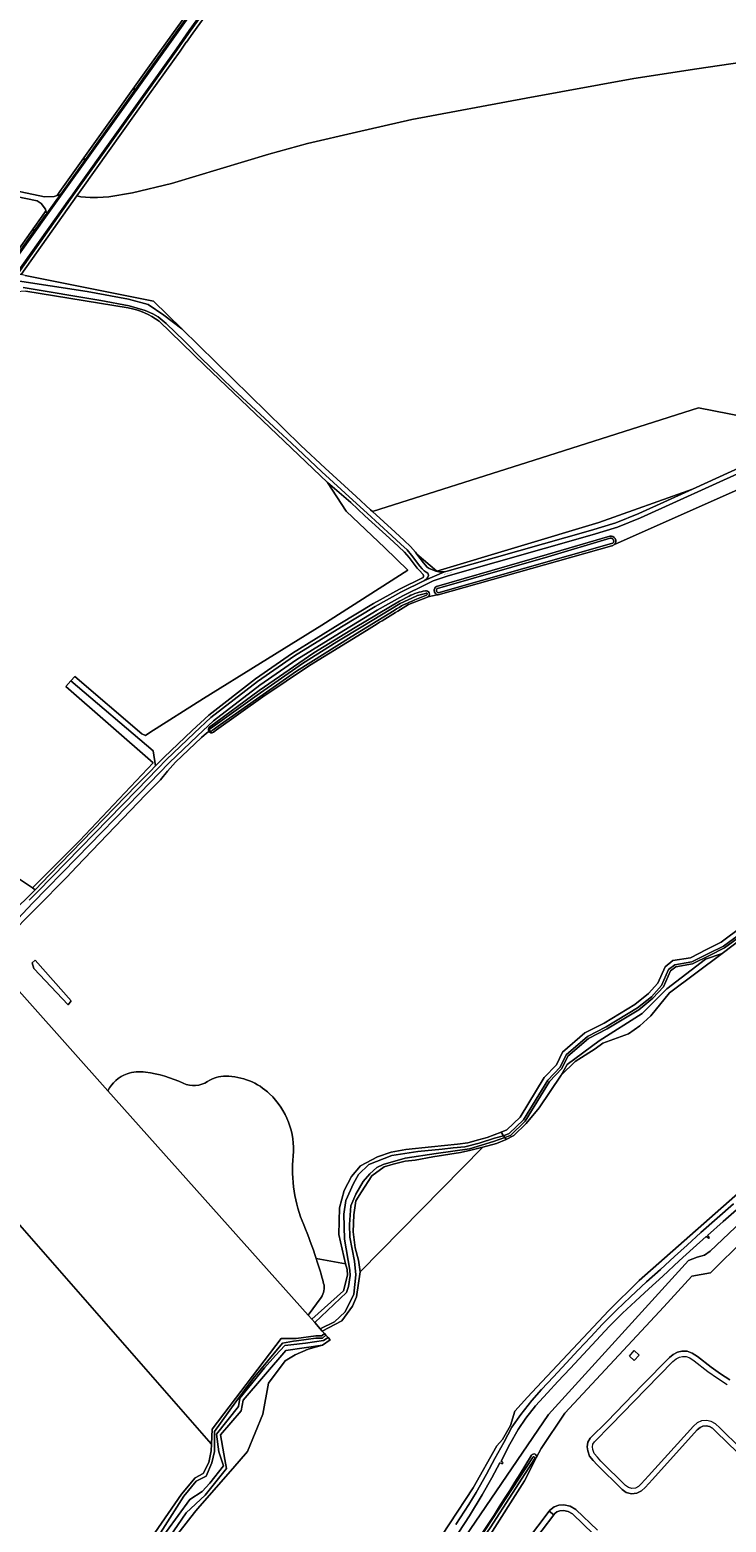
# Model space of a CAD drawing. Header units: metres. Extents: x 201541 to 204988, y 387833 to 394342.
# Tile 201 of 214: x 203980 to 204300, y 392314 to 392999. Entities that reach past the tile are written whole.
import ezdxf
from ezdxf.enums import TextEntityAlignment as Align

# ---------------------------------------------------------------- set-up
doc = ezdxf.new("R2010")
doc.units = ezdxf.units.M
doc.layers.get('Defpoints').update_dxf_attribs({"lineweight": 25})
for name, color, linetype, lineweight in [('B-WE-GR-BOS_GEMENGD-GV', 40, 'Continuous', 13), ('B-WE-GR-BOS_LOOF-GV', 40, 'Continuous', 13), ('B-WE-GR-BOS_NAALD-GV', 40, 'Continuous', 13), ('B-WE-GR-BOUWLAND-GV', 80, 'Continuous', 13), ('B-WE-GR-GRAS-GV', 60, 'Continuous', 13), ('B-WE-GR-GROENVOORZIENING-GV', 80, 'Continuous', 18), ('B-WE-GR-HOUTWAL-GV', 40, 'Continuous', 13), ('B-WE-IE-TERREINAFSCHEIDING_KUNSTMATIG_HEKWERK_RASTER-G', 30, 'IE-TERREINAFSCHEIDING-KUNSTMATIG', 18), ('B-WE-KL-ET_LS_OV_LICHTMAST-S', 190, 'Continuous', 25), ('B-WE-OG-TERREIN_ERF-GV', 7, 'Continuous', 18), ('B-WE-OG-WATER-GV', 130, 'Continuous', 18), ('B-WE-OG-WATER_SLOOT-GV', 120, 'Continuous', 18), ('B-WE-OG-WEG-GV', 7, 'Continuous', 18), ('B-WE-VH-ONVERHARD-GV', 252, 'Continuous', 18), ('B-WE-VH-VERHARDING_ASFALT-GV', 252, 'Continuous', 18), ('B-WE-VH-VERHARDING_FUNDERING_ZAND-GV', 7, 'Continuous', 18), ('B-WE-VH-VERHARDING_GESLOTEN-GV', 252, 'Continuous', 18), ('B-WE-VH-VERHARDING_GRASBETONSTEEN-GV', 70, 'Continuous', 18), ('B-WE-VH-VERHARDING_HALFVERHARDING-GV', 252, 'Continuous', 18), ('B-WE-VH-VERHARDING_OPEN-GV', 252, 'Continuous', 18), ('B-WE-VH-VERHARDING_PUIN-GV', 252, 'Continuous', 18)]:
    doc.layers.add(name, color=color, linetype=linetype, lineweight=lineweight)
doc.styles.add('NLCS-ISO-M200-T18', font='NLCS-ISO.ttf', dxfattribs={"height": 0.36})
doc.linetypes.add('IE-TERREINAFSCHEIDING-KUNSTMATIG', pattern='A,4,[82,NLCS.SHX,S=0.75,R=90,X=0,Y=0],4,-2', length=10)

# ---------------------------------------------------------------- blocks, each defined once
blk = doc.blocks.new('SKL-ET_OV_LICHTMAST-SO')
at = {"color": 0, "linetype": 'ByBlock', "lineweight": 18}
for points in [[(-1.2, 0), (-2, 0)], [(-1.4, 1.4), (-0.9, 0.9)], [(0, 2), (0, 1.2)], [(0.9, 0.9), (1.4, 1.4)], [(2, 0), (1.2, 0)], [(-1.4, -1.4), (-0.9, -0.9)], [(0, -1.2), (0, -2)], [(0.9, -0.9), (1.4, -1.4)]]:
    blk.add_lwpolyline(points, dxfattribs=at)
blk.add_circle((0, 0), 1, dxfattribs=at)

msp = doc.modelspace()

# ---------------------------------------------------------------- linework, layer by layer
at = {"layer": 'B-WE-GR-BOS_GEMENGD-GV'}
for points in [[(203772.109, 392970.597), (203777.989, 392964.2), (203813.536, 392957.225), (203945.485, 392930.712), (203986.855, 392921.954), (203991.36, 392922.159), (203992.601, 392922.559), (203993.946, 392924.442), (204034.346, 392981.045), (204060.986, 393018.37)], [(203873.425, 392906.221), (203909.056, 392899.294), (203956.838, 392890.005), (203966.07, 392888.21), (203967.148, 392888.171), (203967.999, 392887.992), (203986.889, 392914.56), (203987.547, 392915.482), (203987.288, 392916.308), (203985.307, 392918.911), (203983.426, 392920.107), (203813.155, 392955.282), (203681.458, 392981.124), (203626.411, 392992.312), (203622.309, 392992.811)]]:
    msp.add_lwpolyline(points, dxfattribs=at)
msp.add_lwpolyline([(204137.356, 392777.521), (204147.724, 392768.074), (204151.824, 392764.27), (204154.781, 392761.487), (204157.031, 392758.887), (204157.666, 392758.054), (204166.892, 392750.278), (204241.137, 392772.551), (204284.111, 392787.856), (204307.219, 392798.373), (204313.78, 392801.668), (204320.104, 392804.455), (204326.467, 392806.547), (204332.588, 392808.361), (204342.319, 392810.722), (204350.977, 392812.656), (204286.936, 392825.17), (204211.574, 392801.163)], close=True, dxfattribs=at)
at = {"layer": 'B-WE-GR-BOS_LOOF-GV'}
for points in [[(203967.475, 392589.111), (203980.184, 392601.621), (203982.557, 392604.063), (203981.331, 392604.901), (203972.712, 392610.793)], [(204023.88, 392289.306), (204049.734, 392326.713), (204055.929, 392334.25), (204059.686, 392336.153), (204062.264, 392341.239), (204063.333, 392346.646), (204063.491, 392349.679), (204063.335, 392349.857), (203969.125, 392457.559), (203967.639, 392455.398), (203966.141, 392453.255), (203935.832, 392409.891), (203943.767, 392399.382), (203930.616, 392383.325), (203917.768, 392367.638), (203959.276, 392321.392), (203979.141, 392299.64)]]:
    msp.add_lwpolyline(points, dxfattribs=at)
at = {"layer": 'B-WE-GR-BOS_NAALD-GV'}
for points in [[(204070.149, 393018.316), (204054.85, 392997.056), (204051.954, 392992.885), (204051.938, 392992.863), (204049.1, 392988.775), (204035.103, 392969.176), (204003.729, 392925.245), (204001.713, 392922.391), (204003.547, 392921.905), (204007.793, 392921.598), (204011.143, 392921.713), (204016.348, 392922.017), (204027.279, 392923.823), (204045.193, 392928.132), (204089.769, 392941.576), (204107.603, 392946.392), (204130.036, 392951.704), (204155.464, 392957.383), (204207.849, 392967.214), (204257.343, 392976.211), (204286.179, 392980.716), (204331.849, 392987.362), (204384.921, 392995.234), (204469.515, 393008.434)], [(204331.849, 392987.362), (204286.179, 392980.716), (204257.343, 392976.211), (204207.849, 392967.214), (204155.464, 392957.383), (204130.036, 392951.704), (204107.603, 392946.392), (204089.769, 392941.576), (204045.193, 392928.132), (204027.279, 392923.823), (204016.348, 392922.017), (204011.143, 392921.713), (204007.793, 392921.598), (204003.547, 392921.905), (204001.713, 392922.391), (203999.908, 392919.837), (203976.164, 392886.278)], [(203977.994, 392885.894), (204036.82, 392874.134), (204049.839, 392861.389), (204104.52, 392807.861), (204115.659, 392797.482), (204129.882, 392784.428), (204136.389, 392778.402), (204137.356, 392777.521), (204211.574, 392801.163), (204286.936, 392825.17), (204350.977, 392812.656)]]:
    msp.add_lwpolyline(points, dxfattribs=at)
at = {"layer": 'B-WE-GR-BOUWLAND-GV'}
for points in [[(204025.272, 392871.06), (203978.288, 392878.732), (203973.897, 392878.359)], [(203972.712, 392610.793), (203981.331, 392604.901), (204002.879, 392626.427), (204036.691, 392662.239), (203996.624, 392697.349), (203998.974, 392699.862), (204000.85, 392701.868), (204031.483, 392675.586), (204033.22, 392674.749), (204035.151, 392676.133), (204059.819, 392691.872), (204086.039, 392708.052), (204114.112, 392725.509), (204153.523, 392750.689), (204143.048, 392760.883), (204125.254, 392777.817), (204116.749, 392790.954), (204060.483, 392844.646), (204039.46, 392864.96)]]:
    msp.add_lwpolyline(points, dxfattribs=at)
msp.add_lwpolyline([(204039.46, 392864.96, 0.1113795), (204025.272, 392871.06)], format="xyb", dxfattribs=at)
at = {"layer": 'B-WE-GR-GRAS-GV'}
for points in [[(204318.407, 392771.939), (204310.602, 392790.231), (204309.409, 392789.678), (204309.21, 392789.589), (204248.459, 392762.41), (204247.282, 392761.883), (204247.161, 392761.849), (204167.549, 392739.323)], [(204167.091, 392739.414), (204162.762, 392738.417), (204162.664, 392738.361), (204153.866, 392734.876)], [(204134.653, 392723.019), (204108.435, 392706.915), (204087.037, 392692.553), (204065.766, 392677.495), (204064.365, 392676.404)], [(204062.247, 392676.708), (204061.186, 392675.913), (204058.831, 392673.885), (204046.97, 392662.561), (204043.24, 392658.484), (204040.13, 392654.515), (204033.36, 392647.745), (204001.521, 392614.547), (203997.164, 392609.806), (203969.219, 392581.716), (203961.407, 392572.857), (204015.978, 392511.762)], [(204322.364, 392593.393), (204297.754, 392574.853), (204273.691, 392556.725), (204265.077, 392546.278), (204260.075, 392541.549), (204254.791, 392537.948), (204243.111, 392533.687), (204239.552, 392531.006), (204230.415, 392525.181), (204223.851, 392518.978), (204213.907, 392504.059), (204207.857, 392496.835), (204202.167, 392491.237), (204198.719, 392489.417), (204194.2, 392487.676), (204188.028, 392486.008), (204131.689, 392428.682), (204130.049, 392417.332), (204128.233, 392413.052), (204123.333, 392406.279), (204114.331, 392401.566), (204115.341, 392400.482), (204116.007, 392399.736), (204117.009, 392398.614), (204117.935, 392397.577), (204114.388, 392395.138), (204107.817, 392393.28), (204101.808, 392390.711), (204097.247, 392387.918), (204089.7, 392377.735), (204087.056, 392363.499), (204080.004, 392346.317), (204073.228, 392338.547), (204057.096, 392320.05), (204055.719, 392318.3), (204039.767, 392298.032)], [(204111.556, 392434.827), (204125.038, 392432.445), (204121.884, 392445.813), (204122.148, 392458.116), (204124.397, 392466.054), (204127.705, 392472.536), (204131.806, 392477.431), (204139.727, 392481.542), (204145.926, 392483.694), (204152.594, 392484.858), (204164.447, 392486.128), (204176.301, 392487.398), (204181.074, 392487.899), (204183.818, 392488.654), (204185.391, 392489.086), (204189.915, 392490.33), (204196.36, 392492.872), (204198.967, 392493.9), (204205.115, 392499.74), (204216.171, 392517.934), (204221.783, 392523.759), (204224.596, 392529.605), (204234.817, 392538.372), (204243.61, 392542.907), (204257.789, 392551.47), (204263.939, 392556.462), (204268.335, 392561.169), (204271.61, 392568.658), (204275.208, 392571.548), (204283.254, 392572.88), (204290.665, 392576.59), (204297.348, 392579.935), (204316.683, 392594.345)], [(204015.978, 392511.762), (203961.407, 392572.857)], [(203917.053, 392368.127), (203917.768, 392367.638), (203930.616, 392383.325), (203943.767, 392399.382), (203935.832, 392409.891), (203966.141, 392453.255), (203967.639, 392455.398), (203969.125, 392457.559), (204063.335, 392349.857), (204063.491, 392349.679), (204063.847, 392356.544), (204095.514, 392398.139), (204102.279, 392398.139), (204102.398, 392398.159), (204111.296, 392399.334), (204114.057, 392399.334), (204115.341, 392400.482), (204114.331, 392401.566), (204113.306, 392402.665), (204110.83, 392405.533), (204109.549, 392407.004), (204107.841, 392408.916), (204015.978, 392511.762)], [(204161.812, 392296.596), (204183.496, 392329.72), (204194.373, 392348.96), (204197.069, 392351.811), (204200.726, 392358.309), (204202.724, 392364.795), (204208.469, 392371.296), (204212.701, 392375.791), (204245.802, 392410.95), (204259.77, 392424.747), (204312.58, 392471.454)]]:
    msp.add_lwpolyline(points, dxfattribs=at)
for points in [[(204167.549, 392739.323, -0.0566919), (204167.091, 392739.414)], [(204153.866, 392734.876, 0.0040598), (204134.653, 392723.019)], [(204064.365, 392676.404, -0.4526137), (204062.247, 392676.708)], [(204015.978, 392511.762, -0.2034015), (204024.719, 392519.569)], [(204024.719, 392519.569, -0.1169334), (204033.253, 392520.381)], [(204033.253, 392520.381, -0.0740108), (204050.526, 392515.305)], [(204061.703, 392516.117, -0.1482489), (204070.035, 392518.554)], [(204070.035, 392518.554, -0.1891997), (204090.152, 392510.432)], [(204050.526, 392515.305, 0.2585735), (204061.703, 392516.117)], [(204090.152, 392510.432, -0.229827), (204100.929, 392481.919)], [(204100.929, 392481.919, 0.122151), (204105.806, 392450.246)], [(204105.806, 392450.246, -0.019563), (204111.556, 392434.827)]]:
    msp.add_lwpolyline(points, format="xyb", dxfattribs=at)
for points in [[(203981.907, 392567.888), (203981.132, 392570.563), (203982.528, 392571.765), (203999.044, 392553.116), (203997.687, 392551.178)], [(204223.851, 392518.978), (204230.415, 392525.181), (204239.552, 392531.006), (204243.111, 392533.687), (204254.791, 392537.948), (204260.075, 392541.549), (204265.077, 392546.278), (204273.691, 392556.725), (204297.754, 392574.853), (204290.129, 392572.139), (204272.336, 392558.579), (204266.492, 392552.557), (204261.021, 392547.222), (204241.368, 392534.729), (204226.687, 392523.95)], [(204131.689, 392428.682), (204188.028, 392486.008), (204182.452, 392484.501), (204177.729, 392483.509), (204164.976, 392481.577), (204156.867, 392479.945), (204152.382, 392479.461), (204146.773, 392478.085), (204142.646, 392476.921), (204137.036, 392472.793), (204132.274, 392465.491), (204129.734, 392461.257), (204128.821, 392454.968), (204128.464, 392447.076), (204129.416, 392439.773), (204131.004, 392434.164)], [(204022.305, 392267.459), (204039.767, 392298.032), (204055.719, 392318.3), (204057.096, 392320.05), (204073.228, 392338.547), (204080.004, 392346.317), (204087.056, 392363.499), (204089.7, 392377.735), (204097.247, 392387.918), (204101.808, 392390.711), (204107.817, 392393.28), (204114.388, 392395.138), (204097.638, 392392.628), (204078.024, 392369.919), (204077.048, 392365.04), (204067.64, 392353.952), (204069.153, 392345.3), (204069.61, 392342.683), (204070.328, 392338.578), (204060.615, 392326.321), (204051.896, 392318.14), (204028.924, 392284.753)]]:
    msp.add_lwpolyline(points, close=True, dxfattribs=at)
at = {"layer": 'B-WE-GR-GROENVOORZIENING-GV'}
for points in [[(203974.565, 392886.614), (203976.164, 392886.278), (203999.908, 392919.837), (204001.713, 392922.391), (204003.729, 392925.245), (204035.103, 392969.176), (204049.1, 392988.775), (204051.938, 392992.863), (204051.954, 392992.885), (204054.85, 392997.056), (204070.149, 393018.316), (204093.516, 393049.637), (204101.01, 393059.437), (204108.526, 393069.224), (204115.538, 393078.197), (204122.627, 393087.098), (204136.23, 393103.494), (204186.48, 393155.874), (204204.881, 393173.873), (204213.239, 393181.684), (204247.383, 393215.175), (204248.081, 393214.787), (204259.241, 393226.55)], [(204068.939, 393019.203), (204053.625, 392997.922), (204047.874, 392989.639), (204010.23, 392936.928), (204002.507, 392926.113), (203998.683, 392920.703), (203974.565, 392886.614)], [(204125.038, 392432.445), (204111.556, 392434.827)], [(204113.731, 392416.949), (204107.841, 392408.916), (204109.549, 392407.004), (204124.048, 392419.969), (204125.858, 392427.192), (204125.667, 392429.78), (204125.038, 392432.445)]]:
    msp.add_lwpolyline(points, dxfattribs=at)
for points in [[(204111.556, 392434.827, -0.0141217), (204114.951, 392423.446)], [(204114.951, 392423.446, -0.2274746), (204113.731, 392416.949)]]:
    msp.add_lwpolyline(points, format="xyb", dxfattribs=at)
at = {"layer": 'B-WE-GR-HOUTWAL-GV'}
for points in [[(204160.325, 392749.001), (204159.06, 392750.305), (204157.929, 392751.613), (204154.161, 392756.554), (204152.11, 392758.924), (204149.301, 392761.569), (204145.222, 392765.353), (204133.888, 392775.679), (204127.376, 392781.71), (204116.749, 392790.954), (204125.254, 392777.817), (204143.048, 392760.883), (204153.523, 392750.689), (204114.112, 392725.509), (204086.039, 392708.052), (204059.819, 392691.872), (204035.151, 392676.133), (204033.22, 392674.749), (204031.483, 392675.586), (204000.85, 392701.868), (203998.974, 392699.862)], [(203998.974, 392699.862), (204036.682, 392667.768), (204037.831, 392660.882), (204041.56, 392664.77), (204054.631, 392677.158), (204062.229, 392684.151), (204083.645, 392700.79), (204100.692, 392712.638), (204122.394, 392726.017), (204137.807, 392735.339), (204149.693, 392741.989), (204160.642, 392747.279)], [(204015.978, 392511.762), (204107.841, 392408.916), (204113.731, 392416.949)], [(204323.747, 392468.13), (204292.361, 392438.244), (204289.726, 392436.4), (204286.281, 392435.501), (204282.339, 392433.934), (204218.117, 392363.31), (204143.911, 392254.478), (204146.959, 392250.862)], [(204212.52, 392343.359), (204214.703, 392347.622), (204225.583, 392363.959), (204270.981, 392412.677), (204283.889, 392426.763), (204292.416, 392428.275), (204292.645, 392428.465), (204307.988, 392443.675)], [(204205.102, 392336.023), (204210.247, 392344.614)]]:
    msp.add_lwpolyline(points, dxfattribs=at)
for points in [[(204160.642, 392747.279, 0.3175819), (204160.325, 392749.001)], [(204024.719, 392519.569, 0.2034015), (204015.978, 392511.762)], [(204033.253, 392520.381, 0.1169334), (204024.719, 392519.569)], [(204050.526, 392515.305, 0.0740108), (204033.253, 392520.381)], [(204070.035, 392518.554, 0.1482489), (204061.703, 392516.117)], [(204090.152, 392510.432, 0.1891997), (204070.035, 392518.554)], [(204061.703, 392516.117, -0.2585735), (204050.526, 392515.305)], [(204100.929, 392481.919, 0.229827), (204090.152, 392510.432)], [(204105.806, 392450.246, -0.122151), (204100.929, 392481.919)], [(204111.556, 392434.827, 0.019563), (204105.806, 392450.246)], [(204114.951, 392423.446, 0.0141217), (204111.556, 392434.827)], [(204113.731, 392416.949, 0.2274746), (204114.951, 392423.446)], [(204210.247, 392344.614, -0.931393), (204212.52, 392343.359)], [(204165.618, 392276.449, 0.0136131), (204205.102, 392336.023)]]:
    msp.add_lwpolyline(points, format="xyb", dxfattribs=at)
msp.add_lwpolyline([(204036.691, 392662.239), (204002.879, 392626.427), (203981.331, 392604.901), (203982.557, 392604.063), (203989.221, 392610.922), (204029.09, 392651.961), (204035.366, 392658.236), (204037.831, 392660.882), (204036.682, 392667.768), (203998.974, 392699.862), (203996.624, 392697.349)], close=True, dxfattribs=at)
at = {"layer": 'B-WE-IE-TERREINAFSCHEIDING_KUNSTMATIG_HEKWERK_RASTER-G'}
for points in [[(204212.701, 392375.791), (204245.802, 392410.95), (204259.77, 392424.747), (204312.58, 392471.454), (204331.144, 392487.638), (204349.11, 392499.237)], [(204134.876, 392254.854), (204138.454, 392264.243), (204147.855, 392276.896), (204161.812, 392296.596), (204183.496, 392329.72), (204194.373, 392348.96), (204197.069, 392351.811), (204200.726, 392358.309), (204202.724, 392364.795), (204208.469, 392371.296), (204212.701, 392375.791)]]:
    msp.add_lwpolyline(points, dxfattribs=at)
at = {"layer": 'B-WE-OG-TERREIN_ERF-GV'}
for points in [[(204307.988, 392443.675), (204292.645, 392428.465), (204292.416, 392428.275), (204283.889, 392426.763), (204270.981, 392412.677), (204225.583, 392363.959), (204214.703, 392347.622), (204212.52, 392343.359), (204207.111, 392332.792), (204190.326, 392306.4), (204166.195, 392271.585), (204151.987, 392254.02), (204151.287, 392252.443), (204150.884, 392251.009), (204150.711, 392249.217), (204150.875, 392247.123), (204158.34, 392239.119), (204167.528, 392228.924), (204188.868, 392206.34), (204218.637, 392176.312), (204226.639, 392167.469)], [(204236.146, 392346.596), (204235.804, 392348.47), (204236.107, 392350.617), (204237.287, 392352.361), (204245.05, 392360.138), (204261.165, 392376.777), (204273.588, 392389.52), (204275.39, 392390.868), (204277.347, 392391.848), (204279.346, 392392.285), (204281.682, 392392.344), (204284.104, 392391.435), (204286.429, 392389.881), (204292.727, 392385.006), (204297.068, 392381.953), (204301.307, 392379.186)], [(204304.847, 392345.823), (204295.07, 392355.36), (204293.294, 392357.058), (204291.984, 392357.761), (204290.397, 392358.071), (204288.928, 392357.952), (204287.698, 392357.397), (204286.338, 392356.22), (204265.865, 392333.511), (204262.445, 392329.764), (204260.826, 392328.228), (204258.668, 392327.183), (204256.123, 392326.889), (204253.707, 392327.521), (204251.851, 392328.934), (204240.372, 392340.231), (204238.666, 392342.155), (204236.988, 392344.233), (204236.146, 392346.596)], [(204202.418, 392297.745), (204218.386, 392318.996), (204218.534, 392319.193), (204220.709, 392320.917), (204222.845, 392321.688), (204225.138, 392321.807), (204228.108, 392321.247), (204230.684, 392319.703), (204240.575, 392310.186)], [(204238.813, 392308.318), (204229.113, 392317.651), (204227.181, 392318.809), (204224.964, 392319.227), (204223.358, 392319.144), (204221.976, 392318.644), (204221.093, 392317.945), (204220.601, 392317.302), (204204.468, 392296.206)]]:
    msp.add_lwpolyline(points, dxfattribs=at)
msp.add_lwpolyline([(204257.434, 392392.602), (204259.707, 392390.571), (204257.485, 392388.084), (204255.211, 392390.115)], close=True, dxfattribs=at)
at = {"layer": 'B-WE-OG-WATER-GV'}
for points in [[(204247.01, 392762.845), (204247.667, 392763.02), (204247.784, 392763.172), (204247.859, 392763.292), (204247.921, 392763.419), (204247.969, 392763.552), (204248.004, 392763.688), (204248.026, 392763.828), (204248.032, 392763.969), (204248.025, 392764.11), (204248.003, 392764.249), (204247.967, 392764.386), (204247.918, 392764.518), (204247.855, 392764.645), (204247.78, 392764.764), (204247.693, 392764.876), (204247.595, 392764.978), (204247.488, 392765.069), (204247.372, 392765.149), (204247.248, 392765.217), (204247.118, 392765.272), (204246.983, 392765.314), (204246.845, 392765.342), (204246.704, 392765.355), (204246.563, 392765.355), (204246.463, 392765.344), (204217.823, 392756.835), (204167.16, 392742.27), (204167.136, 392742.256), (204167.052, 392742.194), (204166.974, 392742.124), (204166.904, 392742.047), (204166.841, 392741.963), (204166.787, 392741.874), (204166.742, 392741.779), (204166.707, 392741.681), (204166.681, 392741.579), (204166.666, 392741.476), (204166.661, 392741.371), (204166.667, 392741.267), (204166.683, 392741.163), (204166.708, 392741.062), (204166.744, 392740.964), (204166.79, 392740.869), (204166.844, 392740.78), (204166.907, 392740.697), (204166.978, 392740.62), (204167.056, 392740.55), (204167.141, 392740.489), (204167.231, 392740.436), (204167.327, 392740.393), (204167.426, 392740.359), (204167.486, 392740.345)], [(204119.973, 392405.787), (204124.746, 392410.391), (204128.863, 392418.54), (204129.694, 392427.324), (204129.165, 392433.674), (204126.99, 392444.728), (204126.784, 392450.475), (204127.445, 392459.074), (204129.768, 392464.44), (204133.076, 392470.261), (204136.118, 392473.7), (204139.293, 392476.611), (204142.204, 392478.066), (204152.276, 392480.942), (204166.604, 392483.019), (204181.817, 392485.255), (204192.89, 392488.589), (204198.095, 392490.331), (204197.517, 392491.178), (204193.366, 392490.018), (204186.262, 392487.716), (204179.793, 392486.128), (204174.396, 392485.652), (204169.297, 392485.078), (204158.203, 392484.011), (204146.244, 392482.106), (204135.685, 392477.933), (204130.923, 392473.435), (204128.657, 392469.203), (204125.102, 392461.529), (204124.138, 392455.238), (204124.573, 392443.801), (204126.935, 392429.549), (204127.181, 392427.06), (204126.387, 392422.033), (204125.456, 392419.196), (204110.83, 392405.533), (204113.306, 392402.665)]]:
    msp.add_lwpolyline(points, close=True, dxfattribs=at)
for points in [[(204157.319, 392738.779), (204150.103, 392735.319), (204132.892, 392725.038), (204121.061, 392717.731), (204105.235, 392707.85), (204084.496, 392693.384), (204062.988, 392678.108)], [(204156.777, 392737.024), (204162.081, 392739.163)], [(204161.629, 392740.045), (204158.039, 392739.087)], [(204063.847, 392677.046), (204067.685, 392679.894), (204084.151, 392691.45), (204102.469, 392704.289), (204127.625, 392720.07), (204147.234, 392732.201)], [(204197.517, 392491.178), (204198.095, 392490.331), (204200.611, 392491.323), (204207.471, 392497.841), (204218.562, 392516.092), (204224.278, 392522.024), (204227.027, 392527.737), (204236.504, 392535.867), (204245.075, 392540.287), (204259.518, 392549.01), (204265.99, 392554.263), (204270.878, 392559.497), (204274.063, 392566.78), (204276.474, 392568.717), (204284.191, 392569.994), (204292.008, 392573.907), (204298.916, 392577.365), (204319.407, 392592.341)], [(204315.481, 392590.711), (204298.393, 392578.222), (204291.56, 392574.801), (204283.878, 392570.956), (204276.052, 392569.661), (204273.245, 392567.406), (204270.03, 392560.055), (204265.307, 392554.996), (204258.942, 392549.83), (204244.587, 392541.161), (204235.942, 392536.702), (204226.217, 392528.36), (204223.446, 392522.602), (204217.765, 392516.706), (204206.686, 392498.474), (204200.063, 392492.182), (204197.517, 392491.178)], [(204037.525, 392302.234), (204053.521, 392324.358), (204059.177, 392328.04), (204062.653, 392331.826), (204068.936, 392339.686), (204066.982, 392345.688), (204066.808, 392346.22), (204065.77, 392354.311), (204075.845, 392367.037), (204076.468, 392370.823), (204087.771, 392384.746), (204092.923, 392390.417), (204097.076, 392394.991), (204099.91, 392395.311), (204106.596, 392396.068), (204114.838, 392397.301), (204117.009, 392398.614), (204116.007, 392399.736), (204114.439, 392398.334), (204111.362, 392398.334), (204102.546, 392397.17), (204102.444, 392397.153), (204101.163, 392396.939), (204099.436, 392396.652), (204096.059, 392396.089), (204082.575, 392379.768), (204074.591, 392369.045), (204064.851, 392355.46), (204064.851, 392348.124), (204064.851, 392346.316), (204063.603, 392341.163), (204061.1, 392335.069), (204056.526, 392332.742), (204050.787, 392325.842), (204038.965, 392307.269)], [(204210.716, 392343.424), (204182.809, 392300.697), (204163.96, 392272.983), (204149.617, 392253.004)], [(204150.273, 392252.254), (204153.107, 392256.266), (204191.367, 392311.274), (204211.801, 392343.111)]]:
    msp.add_lwpolyline(points, dxfattribs=at)
for points in [[(204147.234, 392732.201, -0.051489), (204156.777, 392737.024)], [(204158.039, 392739.087, 0.012745), (204157.319, 392738.779)], [(204162.081, 392739.163, 1.3582685), (204161.629, 392740.045)], [(204062.988, 392678.108, 1.2740584), (204063.847, 392677.046)], [(204211.801, 392343.111, 1.0605747), (204210.716, 392343.424)]]:
    msp.add_lwpolyline(points, format="xyb", dxfattribs=at)
at = {"layer": 'B-WE-OG-WATER_SLOOT-GV'}
for points in [[(204247.921, 392763.419), (204247.859, 392763.292), (204247.784, 392763.172), (204247.667, 392763.02), (204247.01, 392762.845), (204167.486, 392740.345), (204167.426, 392740.359), (204167.327, 392740.393), (204167.231, 392740.436), (204167.141, 392740.489), (204167.056, 392740.55), (204166.978, 392740.62), (204166.907, 392740.697), (204166.844, 392740.78), (204166.79, 392740.869), (204166.744, 392740.964), (204166.708, 392741.062), (204166.683, 392741.163), (204166.667, 392741.267), (204166.661, 392741.371), (204166.666, 392741.476), (204166.681, 392741.579), (204166.707, 392741.681), (204166.742, 392741.779), (204166.787, 392741.874), (204166.841, 392741.963), (204166.904, 392742.047), (204166.974, 392742.124), (204167.052, 392742.194), (204167.136, 392742.256), (204167.16, 392742.27), (204217.823, 392756.835), (204246.463, 392765.344), (204246.563, 392765.355), (204246.704, 392765.355), (204246.845, 392765.342), (204246.983, 392765.314), (204247.118, 392765.272), (204247.248, 392765.217), (204247.372, 392765.149), (204247.488, 392765.069), (204247.595, 392764.978), (204247.693, 392764.876), (204247.78, 392764.764), (204247.855, 392764.645), (204247.918, 392764.518), (204247.967, 392764.386), (204248.003, 392764.249), (204248.025, 392764.11), (204248.032, 392763.969), (204248.026, 392763.828), (204248.004, 392763.688), (204247.969, 392763.552)], [(204125.456, 392419.196), (204126.387, 392422.033), (204127.181, 392427.06), (204126.935, 392429.549), (204124.573, 392443.801), (204124.138, 392455.238), (204125.102, 392461.529), (204128.657, 392469.203), (204130.923, 392473.435), (204135.685, 392477.933), (204146.244, 392482.106), (204158.203, 392484.011), (204169.297, 392485.078), (204174.396, 392485.652), (204179.793, 392486.128), (204186.262, 392487.716), (204193.366, 392490.018), (204197.517, 392491.178), (204196.36, 392492.872), (204189.915, 392490.33), (204185.391, 392489.086), (204183.818, 392488.654), (204181.074, 392487.899), (204176.301, 392487.398), (204164.447, 392486.128), (204152.594, 392484.858), (204145.926, 392483.694), (204139.727, 392481.542), (204131.806, 392477.431), (204127.705, 392472.536), (204124.397, 392466.054), (204122.148, 392458.116), (204121.884, 392445.813), (204125.038, 392432.445), (204125.667, 392429.78), (204125.858, 392427.192), (204124.048, 392419.969), (204109.549, 392407.004), (204110.83, 392405.533)], [(204123.333, 392406.279), (204128.233, 392413.052), (204130.049, 392417.332), (204131.689, 392428.682), (204131.004, 392434.164), (204129.416, 392439.773), (204128.464, 392447.076), (204128.821, 392454.968), (204129.734, 392461.257), (204132.274, 392465.491), (204137.036, 392472.793), (204142.646, 392476.921), (204146.773, 392478.085), (204152.382, 392479.461), (204156.867, 392479.945), (204164.976, 392481.577), (204177.729, 392483.509), (204182.452, 392484.501), (204188.028, 392486.008), (204194.2, 392487.676), (204198.719, 392489.417), (204198.095, 392490.331), (204192.89, 392488.589), (204181.817, 392485.255), (204166.604, 392483.019), (204152.276, 392480.942), (204142.204, 392478.066), (204139.293, 392476.611), (204136.118, 392473.7), (204133.076, 392470.261), (204129.768, 392464.44), (204127.445, 392459.074), (204126.784, 392450.475), (204126.99, 392444.728), (204129.165, 392433.674), (204129.694, 392427.324), (204128.863, 392418.54), (204124.746, 392410.391), (204119.973, 392405.787), (204113.306, 392402.665), (204114.331, 392401.566)]]:
    msp.add_lwpolyline(points, close=True, dxfattribs=at)
for points in [[(204246.266, 392766.329), (204217.542, 392757.795), (204166.761, 392743.196)], [(204167.549, 392739.323), (204247.161, 392761.849), (204247.282, 392761.883), (204248.459, 392762.41)], [(204154.114, 392738.742), (204149.814, 392736.493), (204129.473, 392724.317), (204110.465, 392712.676), (204085.425, 392695.394), (204062.575, 392678.617)], [(204062.988, 392678.108), (204084.496, 392693.384), (204105.235, 392707.85), (204121.061, 392717.731), (204132.892, 392725.038), (204150.103, 392735.319), (204157.319, 392738.779)], [(204153.866, 392734.876), (204162.664, 392738.361), (204162.762, 392738.417)], [(204162.081, 392739.163), (204156.777, 392737.024)], [(204158.039, 392739.087), (204161.629, 392740.045)], [(204147.234, 392732.201), (204127.625, 392720.07), (204102.469, 392704.289), (204084.151, 392691.45), (204067.685, 392679.894), (204063.847, 392677.046)], [(204064.365, 392676.404), (204065.766, 392677.495), (204087.037, 392692.553), (204108.435, 392706.915), (204134.653, 392723.019)], [(204316.683, 392594.345), (204297.348, 392579.935), (204290.665, 392576.59), (204283.254, 392572.88), (204275.208, 392571.548), (204271.61, 392568.658), (204268.335, 392561.169), (204263.939, 392556.462), (204257.789, 392551.47), (204243.61, 392542.907), (204234.817, 392538.372), (204224.596, 392529.605), (204221.783, 392523.759), (204216.171, 392517.934), (204205.115, 392499.74), (204198.967, 392493.9), (204196.36, 392492.872), (204197.517, 392491.178), (204200.063, 392492.182), (204206.686, 392498.474), (204217.765, 392516.706), (204223.446, 392522.602), (204226.217, 392528.36), (204235.942, 392536.702), (204244.587, 392541.161), (204258.942, 392549.83), (204265.307, 392554.996), (204270.03, 392560.055), (204273.245, 392567.406), (204276.052, 392569.661), (204283.878, 392570.956), (204291.56, 392574.801), (204298.393, 392578.222), (204315.481, 392590.711)], [(204319.407, 392592.341), (204298.916, 392577.365), (204292.008, 392573.907), (204284.191, 392569.994), (204276.474, 392568.717), (204274.063, 392566.78), (204270.878, 392559.497), (204265.99, 392554.263), (204259.518, 392549.01), (204245.075, 392540.287), (204236.504, 392535.867), (204227.027, 392527.737), (204224.278, 392522.024), (204218.562, 392516.092), (204207.471, 392497.841), (204200.611, 392491.323), (204198.095, 392490.331), (204198.719, 392489.417), (204202.167, 392491.237), (204207.857, 392496.835), (204213.907, 392504.059), (204223.851, 392518.978), (204226.687, 392523.95), (204241.368, 392534.729), (204261.021, 392547.222), (204266.492, 392552.557), (204272.336, 392558.579), (204290.129, 392572.139), (204297.754, 392574.853), (204322.364, 392593.393)], [(204038.965, 392307.269), (204050.787, 392325.842), (204056.526, 392332.742), (204061.1, 392335.069), (204063.603, 392341.163), (204064.851, 392346.316), (204064.851, 392348.124), (204064.851, 392355.46), (204074.591, 392369.045), (204082.575, 392379.768), (204096.059, 392396.089), (204099.436, 392396.652), (204101.163, 392396.939), (204102.444, 392397.153), (204102.546, 392397.17), (204111.362, 392398.334), (204114.439, 392398.334), (204116.007, 392399.736), (204115.341, 392400.482), (204114.057, 392399.334), (204111.296, 392399.334), (204102.398, 392398.159), (204102.279, 392398.139), (204095.514, 392398.139), (204063.847, 392356.544), (204063.491, 392349.679), (204063.333, 392346.646), (204062.264, 392341.239), (204059.686, 392336.153), (204055.929, 392334.25), (204049.734, 392326.713), (204023.88, 392289.306)], [(204028.924, 392284.753), (204051.896, 392318.14), (204060.615, 392326.321), (204070.328, 392338.578), (204069.61, 392342.683), (204069.153, 392345.3), (204067.64, 392353.952), (204077.048, 392365.04), (204078.024, 392369.919), (204097.638, 392392.628), (204114.388, 392395.138), (204117.935, 392397.577), (204117.009, 392398.614), (204114.838, 392397.301), (204106.596, 392396.068), (204099.91, 392395.311), (204097.076, 392394.991), (204092.923, 392390.417), (204087.771, 392384.746), (204076.468, 392370.823), (204075.845, 392367.037), (204065.77, 392354.311), (204066.808, 392346.22), (204066.982, 392345.688), (204068.936, 392339.686), (204062.653, 392331.826), (204059.177, 392328.04), (204053.521, 392324.358), (204037.525, 392302.234)], [(204149.617, 392253.004), (204163.96, 392272.983), (204182.809, 392300.697), (204210.716, 392343.424)], [(204149.717, 392248.228), (204150.875, 392247.123), (204150.711, 392249.217), (204150.884, 392251.009), (204151.287, 392252.443), (204151.987, 392254.02), (204166.195, 392271.585), (204190.326, 392306.4), (204207.111, 392332.792), (204212.52, 392343.359)], [(204211.801, 392343.111), (204191.367, 392311.274), (204153.107, 392256.266), (204150.273, 392252.254)], [(204210.247, 392344.614), (204205.102, 392336.023)]]:
    msp.add_lwpolyline(points, dxfattribs=at)
for points in [[(204248.459, 392762.41, 0.6971642), (204246.266, 392766.329)], [(204166.761, 392743.196, 0.6653131), (204167.091, 392739.414)], [(204156.777, 392737.024, 0.051489), (204147.234, 392732.201)], [(204161.647, 392741.169, 0.0849479), (204154.114, 392738.742)], [(204157.319, 392738.779, -0.012745), (204158.039, 392739.087)], [(204161.629, 392740.045, -1.3582685), (204162.081, 392739.163)], [(204162.762, 392738.417, 0.8412133), (204161.647, 392741.169)], [(204167.091, 392739.414, 0.0566919), (204167.549, 392739.323)], [(204134.653, 392723.019, -0.0040598), (204153.866, 392734.876)], [(204062.575, 392678.617, 0.3925394), (204062.247, 392676.708)], [(204062.247, 392676.708, 0.4526137), (204064.365, 392676.404)], [(204063.847, 392677.046, -1.2740584), (204062.988, 392678.108)], [(204212.52, 392343.359, 0.931393), (204210.247, 392344.614)], [(204210.716, 392343.424, -1.0605747), (204211.801, 392343.111)], [(204205.102, 392336.023, -0.0136131), (204165.618, 392276.449)]]:
    msp.add_lwpolyline(points, format="xyb", dxfattribs=at)
at = {"layer": 'B-WE-OG-WEG-GV'}
for points in [[(204060.986, 393018.37), (204034.346, 392981.045), (203993.946, 392924.442), (203992.601, 392922.559), (203994.193, 392923.072), (203994.76, 392923.861), (204035.159, 392980.464), (204061.794, 393017.782)], [(204161.246, 392745.984), (204162.265, 392746.717), (204162.686, 392747.404), (204162.979, 392748.304), (204162.933, 392748.961), (204162.744, 392749.26), (204161.929, 392749.722), (204161.082, 392750.375), (204160.167, 392751.319), (204159.094, 392752.559), (204155.326, 392757.501), (204153.194, 392759.964), (204150.325, 392762.665), (204146.237, 392766.457), (204134.903, 392776.784), (204128.393, 392782.813), (204114.168, 392795.869), (204100.137, 392808.942), (204096.245, 392812.569), (204073.48, 392833.653), (204062.699, 392844.086), (204059.122, 392847.696), (204051.081, 392855.722), (204042.645, 392863.91), (204038.949, 392866.876), (204036.607, 392868.228), (204032.977, 392869.847), (204029.428, 392870.946), (204025.716, 392871.896), (204012.759, 392874.343), (203977.084, 392880.323)], [(203978.288, 392878.732), (204025.272, 392871.06)], [(204039.46, 392864.96), (204060.483, 392844.646), (204116.749, 392790.954), (204127.376, 392781.71), (204133.888, 392775.679), (204145.222, 392765.353), (204149.301, 392761.569), (204152.11, 392758.924), (204154.161, 392756.554), (204157.929, 392751.613), (204159.06, 392750.305), (204160.325, 392749.001)], [(204308.167, 392796.392), (204260.4, 392774.652), (204249.734, 392770.385), (204238.075, 392766.83), (204172.077, 392748.033), (204165.201, 392745.743), (204162.117, 392744.207), (204151.309, 392738.907), (204139.558, 392732.331), (204124.207, 392723.048), (204102.599, 392709.726), (204085.707, 392697.986), (204064.478, 392681.493), (204057.006, 392674.615), (204044.014, 392662.302), (204030.649, 392648.368), (204001.662, 392618.742), (203981.304, 392597.936), (203963.564, 392579.04)], [(204248.459, 392762.41), (204309.21, 392789.589)], [(204166.761, 392743.196), (204217.542, 392757.795), (204246.266, 392766.329)], [(204160.642, 392747.279), (204149.693, 392741.989), (204137.807, 392735.339), (204122.394, 392726.017), (204100.692, 392712.638), (204083.645, 392700.79), (204062.229, 392684.151), (204054.631, 392677.158), (204041.56, 392664.77), (204037.831, 392660.882), (204035.366, 392658.236), (204029.09, 392651.961), (203989.221, 392610.922), (203982.557, 392604.063), (203980.184, 392601.621), (203967.475, 392589.111)], [(203979.875, 392599.306), (203983.739, 392603.255), (204029.228, 392649.745), (204038.801, 392659.727), (204042.618, 392663.706), (204055.655, 392676.062), (204063.199, 392683.005), (204084.534, 392699.581), (204101.514, 392711.383), (204123.176, 392724.737), (204138.562, 392734.042), (204150.39, 392740.66), (204161.246, 392745.984)], [(204062.575, 392678.617), (204085.425, 392695.394), (204110.465, 392712.676), (204129.473, 392724.317), (204149.814, 392736.493), (204154.114, 392738.742)], [(204162.762, 392738.417), (204167.091, 392739.414)], [(203969.219, 392581.716), (203997.164, 392609.806), (204001.521, 392614.547), (204033.36, 392647.745), (204040.13, 392654.515), (204043.24, 392658.484), (204046.97, 392662.561), (204058.831, 392673.885), (204061.186, 392675.913), (204062.247, 392676.708)], [(204312.58, 392471.454), (204259.77, 392424.747), (204245.802, 392410.95), (204212.701, 392375.791), (204208.469, 392371.296), (204202.724, 392364.795), (204200.726, 392358.309), (204197.069, 392351.811), (204194.373, 392348.96), (204183.496, 392329.72), (204161.812, 392296.596)], [(204146.959, 392250.862), (204143.911, 392254.478), (204218.117, 392363.31), (204282.339, 392433.934), (204286.281, 392435.501), (204289.726, 392436.4), (204292.361, 392438.244), (204323.747, 392468.13)], [(204175.601, 392312.768), (204181.518, 392321.946), (204184.851, 392327.433), (204189.686, 392335.932), (204193.563, 392343.102), (204197.548, 392350.456), (204201.365, 392357.482), (204205.441, 392363.318), (204210.465, 392369.782), (204214.896, 392374.742), (204220.437, 392380.606), (204226.24, 392386.88), (204231.771, 392392.84), (204237.481, 392398.905), (204242.891, 392404.681), (204249.25, 392411.147), (204255.808, 392417.321), (204263.033, 392424.088), (204269.429, 392429.827), (204275.893, 392435.785), (204281.742, 392441.057), (204288.002, 392446.721), (204295.494, 392453.393), (204303.007, 392459.976)], [(204305.594, 392458.255), (204298.273, 392451.824), (204291.063, 392445.389), (204291.351, 392445.091), (204291.906, 392444.521), (204291.451, 392444.063), (204290.84, 392444.669), (204290.489, 392445.02), (204284.499, 392439.658), (204278.061, 392433.809), (204270.552, 392426.823), (204264.196, 392420.996), (204257.963, 392415.22), (204252.061, 392409.763), (204246.119, 392403.81), (204240.021, 392397.254), (204234.117, 392390.994), (204228.038, 392384.448), (204222.39, 392378.414), (204217.599, 392373.223), (204212.199, 392367.234), (204207.708, 392361.543), (204204.267, 392356.413), (204200.312, 392349.651), (204196.364, 392341.928), (204196.857, 392341.505), (204197.243, 392341.174), (204196.854, 392340.586), (204196.511, 392340.759), (204195.853, 392341.09), (204192.143, 392334.194), (204187.751, 392326.476), (204181.818, 392316.761), (204176.968, 392309.374)]]:
    msp.add_lwpolyline(points, dxfattribs=at)
for points in [[(203987.547, 392915.482), (203986.889, 392914.56), (203967.999, 392887.992), (203969.018, 392887.779), (203987.535, 392913.81), (203987.909, 392914.33)], [(203977.994, 392885.894), (203976.164, 392886.278), (203974.565, 392886.614), (203972.421, 392883.703), (204006.473, 392878.521), (204025.448, 392874.963), (204034.484, 392872.57), (204041.56, 392867.706), (204049.839, 392861.389), (204036.82, 392874.134)], [(204157.666, 392758.054), (204160.782, 392753.967), (204162.478, 392752.105), (204163.414, 392751.457), (204164.534, 392750.913), (204166.403, 392750.162), (204167.811, 392749.906), (204168.939, 392749.89), (204170.332, 392749.973), (204171.65, 392750.196), (204237.454, 392768.937), (204249.005, 392772.459), (204259.537, 392776.672), (204284.111, 392787.856), (204241.137, 392772.551), (204166.892, 392750.278)]]:
    msp.add_lwpolyline(points, close=True, dxfattribs=at)
for points in [[(204025.272, 392871.06, -0.1113795), (204039.46, 392864.96)], [(204246.266, 392766.329, -0.6971642), (204248.459, 392762.41)], [(204160.325, 392749.001, -0.3175819), (204160.642, 392747.279)], [(204167.091, 392739.414, -0.6653131), (204166.761, 392743.196)], [(204154.114, 392738.742, -0.0849479), (204161.647, 392741.169)], [(204161.647, 392741.169, -0.8412133), (204162.762, 392738.417)], [(204062.247, 392676.708, -0.3925394), (204062.575, 392678.617)]]:
    msp.add_lwpolyline(points, format="xyb", dxfattribs=at)
at = {"layer": 'B-WE-VH-ONVERHARD-GV'}
msp.add_lwpolyline([(203977.084, 392880.323), (204012.759, 392874.343), (204025.716, 392871.896), (204029.428, 392870.946), (204032.977, 392869.847), (204036.607, 392868.228), (204038.949, 392866.876), (204042.645, 392863.91), (204051.081, 392855.722), (204059.122, 392847.696), (204062.699, 392844.086), (204073.48, 392833.653), (204096.245, 392812.569), (204100.137, 392808.942), (204114.168, 392795.869), (204128.393, 392782.813), (204134.903, 392776.784), (204146.237, 392766.457), (204150.325, 392762.665), (204153.194, 392759.964), (204155.326, 392757.501), (204159.094, 392752.559), (204160.167, 392751.319), (204161.082, 392750.375), (204161.929, 392749.722), (204162.744, 392749.26), (204162.933, 392748.961), (204162.979, 392748.304), (204162.686, 392747.404), (204162.265, 392746.717), (204161.246, 392745.984), (204170.332, 392749.973), (204168.939, 392749.89), (204167.811, 392749.906), (204166.403, 392750.162), (204164.534, 392750.913), (204163.414, 392751.457), (204162.478, 392752.105), (204160.782, 392753.967), (204157.666, 392758.054), (204157.031, 392758.887), (204154.781, 392761.487), (204151.824, 392764.27), (204147.724, 392768.074), (204137.356, 392777.521), (204136.389, 392778.402), (204129.882, 392784.428), (204115.659, 392797.482), (204104.52, 392807.861), (204049.839, 392861.389), (204041.56, 392867.706), (204034.484, 392872.57), (204025.448, 392874.963), (204006.473, 392878.521), (203972.421, 392883.703)], dxfattribs=at)
at = {"layer": 'B-WE-VH-VERHARDING_ASFALT-GV'}
msp.add_lwpolyline([(204062.198, 393017.487), (203994.996, 392923.331), (203988.11, 392913.689), (203969.593, 392887.658), (203973.548, 392886.827), (203974.031, 392886.726), (203998.275, 392920.992), (203999.65, 392922.938), (204002.099, 392926.403), (204047.465, 392989.927), (204053.217, 392998.211), (204068.536, 393019.498)], dxfattribs=at)
at = {"layer": 'B-WE-VH-VERHARDING_FUNDERING_ZAND-GV'}
for points in [[(203622.309, 392992.811), (203626.411, 392992.312), (203681.458, 392981.124), (203813.155, 392955.282), (203983.426, 392920.107), (203985.307, 392918.911), (203987.288, 392916.308), (203987.547, 392915.482), (203987.909, 392914.33), (203994.193, 392923.072), (203992.601, 392922.559), (203991.36, 392922.159), (203986.855, 392921.954), (203945.485, 392930.712), (203813.536, 392957.225), (203777.989, 392964.2), (203772.109, 392970.597)], [(204307.219, 392798.373), (204284.111, 392787.856), (204259.537, 392776.672), (204249.005, 392772.459), (204237.454, 392768.937), (204171.65, 392750.196), (204170.332, 392749.973), (204161.246, 392745.984), (204150.39, 392740.66), (204138.562, 392734.042), (204123.176, 392724.737), (204101.514, 392711.383), (204084.534, 392699.581), (204063.199, 392683.005), (204055.655, 392676.062), (204042.618, 392663.706), (204038.801, 392659.727), (204029.228, 392649.745), (203983.739, 392603.255), (203979.875, 392599.306)], [(203963.564, 392579.04), (203981.304, 392597.936), (204001.662, 392618.742), (204030.649, 392648.368), (204044.014, 392662.302), (204057.006, 392674.615), (204064.478, 392681.493), (204085.707, 392697.986), (204102.599, 392709.726), (204124.207, 392723.048), (204139.558, 392732.331), (204151.309, 392738.907), (204162.117, 392744.207), (204165.201, 392745.743), (204172.077, 392748.033), (204238.075, 392766.83), (204249.734, 392770.385), (204260.4, 392774.652), (204308.167, 392796.392)]]:
    msp.add_lwpolyline(points, dxfattribs=at)
msp.add_lwpolyline([(204218.386, 392318.996), (204202.418, 392297.745), (204204.468, 392296.206), (204220.601, 392317.302)], close=True, dxfattribs=at)
at = {"layer": 'B-WE-VH-VERHARDING_GESLOTEN-GV'}
for points in [[(204301.307, 392379.186), (204297.068, 392381.953), (204292.727, 392385.006), (204286.429, 392389.881), (204284.104, 392391.435), (204281.682, 392392.344), (204279.346, 392392.285), (204277.347, 392391.848), (204275.39, 392390.868), (204273.588, 392389.52), (204261.165, 392376.777), (204245.05, 392360.138), (204237.287, 392352.361), (204236.107, 392350.617), (204235.804, 392348.47), (204236.146, 392346.596), (204236.988, 392344.233), (204238.666, 392342.155), (204240.372, 392340.231), (204251.851, 392328.934), (204253.707, 392327.521), (204256.123, 392326.889), (204258.668, 392327.183), (204260.826, 392328.228), (204262.445, 392329.764), (204265.865, 392333.511), (204286.338, 392356.22), (204287.698, 392357.397), (204288.928, 392357.952), (204290.397, 392358.071), (204291.984, 392357.761), (204293.294, 392357.058), (204295.07, 392355.36), (204304.847, 392345.823)], [(204306.381, 392347.722), (204296.759, 392357.109), (204294.734, 392359.044), (204292.81, 392360.076), (204290.534, 392360.521), (204288.311, 392360.341), (204286.375, 392359.467), (204284.633, 392357.96), (204264.064, 392335.145), (204260.708, 392331.467), (204259.426, 392330.251), (204257.979, 392329.551), (204256.297, 392329.356), (204254.793, 392329.75), (204253.446, 392330.775), (204242.136, 392341.906), (204240.522, 392343.726), (204239.139, 392345.438), (204238.502, 392347.227), (204238.266, 392348.52), (204238.435, 392349.72), (204239.171, 392350.807), (204246.784, 392358.434), (204262.908, 392375.082), (204275.196, 392387.687), (204276.672, 392388.791), (204278.164, 392389.538), (204279.639, 392389.861), (204281.271, 392389.902), (204282.986, 392389.258), (204285.008, 392387.906), (204291.283, 392383.05), (204295.704, 392379.94), (204300.037, 392377.112)], [(204240.575, 392310.186), (204230.684, 392319.703), (204228.108, 392321.247), (204225.138, 392321.807), (204222.845, 392321.688), (204220.709, 392320.917), (204218.534, 392319.193), (204218.386, 392318.996), (204220.601, 392317.302), (204221.093, 392317.945), (204221.976, 392318.644), (204223.358, 392319.144), (204224.964, 392319.227), (204227.181, 392318.809), (204229.113, 392317.651), (204238.813, 392308.318)]]:
    msp.add_lwpolyline(points, dxfattribs=at)
at = {"layer": 'B-WE-VH-VERHARDING_GRASBETONSTEEN-GV'}
for points in [[(204313.337, 393283.02), (204297.847, 393267.746), (204280.616, 393250.849), (204276.966, 393246.993), (204245.55, 393216.178), (204211.856, 393183.129), (204203.499, 393175.319), (204185.059, 393157.281), (204134.737, 393104.827), (204121.075, 393088.36), (204113.968, 393079.436), (204106.945, 393070.449), (204099.422, 393060.653), (204091.92, 393050.843), (204068.536, 393019.498), (204053.217, 392998.211), (204047.465, 392989.927), (204002.099, 392926.403), (203999.65, 392922.938)], [(203999.65, 392922.938), (203998.275, 392920.992), (203974.031, 392886.726), (203974.032, 392886.726), (203974.565, 392886.614), (203998.683, 392920.703), (204002.507, 392926.113), (204010.23, 392936.928), (204047.874, 392989.639), (204053.625, 392997.922), (204068.939, 393019.203)], [(204061.794, 393017.782), (204035.159, 392980.464), (203994.76, 392923.861), (203994.193, 392923.072), (203994.996, 392923.331), (204062.198, 393017.487)]]:
    msp.add_lwpolyline(points, dxfattribs=at)
msp.add_lwpolyline([(203988.11, 392913.689), (203987.909, 392914.33), (203987.535, 392913.81), (203969.018, 392887.779), (203969.169, 392887.747), (203969.593, 392887.658)], close=True, dxfattribs=at)
at = {"layer": 'B-WE-VH-VERHARDING_HALFVERHARDING-GV'}
msp.add_lwpolyline([(203988.11, 392913.689), (203994.996, 392923.331), (203994.193, 392923.072), (203987.909, 392914.33)], close=True, dxfattribs=at)
at = {"layer": 'B-WE-VH-VERHARDING_OPEN-GV'}
msp.add_lwpolyline([(203999.044, 392553.116), (203982.528, 392571.765), (203981.132, 392570.563), (203981.907, 392567.888), (203997.687, 392551.178)], close=True, dxfattribs=at)
at = {"layer": 'B-WE-VH-VERHARDING_PUIN-GV'}
for points in [[(204303.007, 392459.976), (204295.494, 392453.393), (204288.002, 392446.721), (204281.742, 392441.057), (204275.893, 392435.785), (204269.429, 392429.827), (204263.033, 392424.088), (204255.808, 392417.321), (204249.25, 392411.147), (204242.891, 392404.681), (204237.481, 392398.905), (204231.771, 392392.84), (204226.24, 392386.88), (204220.437, 392380.606), (204214.896, 392374.742), (204210.465, 392369.782), (204205.441, 392363.318), (204201.365, 392357.482), (204197.548, 392350.456), (204193.563, 392343.102), (204189.686, 392335.932), (204184.851, 392327.433), (204181.518, 392321.946), (204175.601, 392312.768)], [(204176.968, 392309.374), (204181.818, 392316.761), (204187.751, 392326.476), (204192.143, 392334.194), (204195.853, 392341.09), (204196.511, 392340.759), (204196.854, 392340.586), (204197.243, 392341.174), (204196.857, 392341.505), (204196.364, 392341.928), (204200.312, 392349.651), (204204.267, 392356.413), (204207.708, 392361.543), (204212.199, 392367.234), (204217.599, 392373.223), (204222.39, 392378.414), (204228.038, 392384.448), (204234.117, 392390.994), (204240.021, 392397.254), (204246.119, 392403.81), (204252.061, 392409.763), (204257.963, 392415.22), (204264.196, 392420.996), (204270.552, 392426.823), (204278.061, 392433.809), (204284.499, 392439.658), (204290.489, 392445.02), (204290.84, 392444.669), (204291.451, 392444.063), (204291.906, 392444.521), (204291.351, 392445.091), (204291.063, 392445.389), (204298.273, 392451.824), (204305.594, 392458.255)]]:
    msp.add_lwpolyline(points, dxfattribs=at)

# ---------------------------------------------------------------- block references
at = {"layer": 'B-WE-KL-ET_LS_OV_LICHTMAST-S', "xscale": 0.2, "yscale": 0.2, "zscale": 0.2}
for p in [(204028.036, 392971.425), (204005.163, 392939.113), (203982.059, 392906.668)]:
    msp.add_blockref('SKL-ET_OV_LICHTMAST-SO', p, dxfattribs=at)

# ---------------------------------------------------------------- texts
at = {"layer": 'Defpoints', "color": 250, "style": 'NLCS-ISO-M200-T18'}
msp.add_text('Asbroekerweg', height=0.36, rotation=15.9, dxfattribs=at).set_placement((204171.955, 392749.141), align=Align.MIDDLE)

doc.saveas('drawing.dxf')
